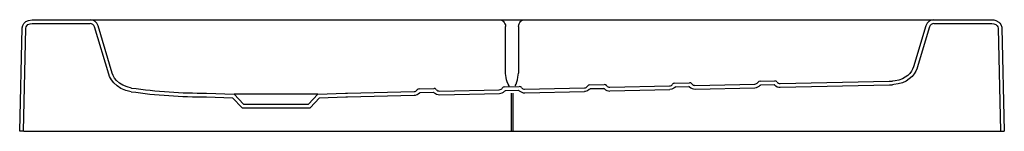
# Model space of a CAD drawing. Header units: millimetres. Extents: x 1482.37 to 1483.43, y 1517.69 to 1517.81.
import ezdxf

# ---------------------------------------------------------------- set-up
doc = ezdxf.new("R2010")
doc.units = ezdxf.units.MM
doc.layers.add('SANINDUSA', color=3, linetype='Continuous')

msp = doc.modelspace()

# ---------------------------------------------------------------- linework, layer by layer
at = {"layer": 'SANINDUSA'}
for p, q in [((1482.3835, 1517.8114), (1482.4461, 1517.8114)), ((1482.3835, 1517.8074), (1482.4461, 1517.8074)), ((1482.4461, 1517.8114), (1482.4516, 1517.8114)), ((1482.4516, 1517.8114), (1482.8881, 1517.8114)), ((1482.8881, 1517.8114), (1482.9144, 1517.8114)), ((1482.9144, 1517.8114), (1483.351, 1517.8114)), ((1483.351, 1517.8114), (1483.3565, 1517.8114)), ((1483.3565, 1517.8114), (1483.4191, 1517.8114)), ((1483.3565, 1517.8074), (1483.4191, 1517.8074)), ((1482.3701, 1517.6914), (1482.3728, 1517.8026)), ((1482.3741, 1517.6914), (1482.3768, 1517.8025)), ((1482.4662, 1517.7528), (1482.4508, 1517.8039)), ((1482.47, 1517.7539), (1482.4547, 1517.805)), ((1482.8944, 1517.7539), (1482.8944, 1517.8043)), ((1482.9082, 1517.8043), (1482.9082, 1517.7539)), ((1483.3479, 1517.805), (1483.3346, 1517.7607)), ((1483.3517, 1517.8039), (1483.3384, 1517.7596)), ((1483.4258, 1517.8025), (1483.4285, 1517.6914)), ((1483.4298, 1517.8026), (1483.4325, 1517.6914)), ((1483.3346, 1517.7607), (1483.3345, 1517.7607)), ((1483.3384, 1517.7596), (1483.3384, 1517.7595)), ((1483.0771, 1517.7433), (1483.0928, 1517.7437)), ((1483.169, 1517.7454), (1483.1848, 1517.7457)), ((1483.1906, 1517.7428), (1483.3082, 1517.7454)), ((1483.3082, 1517.7454), (1483.3117, 1517.7455)), ((1482.4902, 1517.734), (1482.4902, 1517.734)), ((1482.5717, 1517.7325), (1482.6015, 1517.7314)), ((1482.6919, 1517.7314), (1482.7217, 1517.7325)), ((1482.7217, 1517.7325), (1482.7236, 1517.7325)), ((1482.7236, 1517.7325), (1482.7957, 1517.7341)), ((1482.8013, 1517.7372), (1482.8014, 1517.7372)), ((1482.8014, 1517.7372), (1482.8171, 1517.7376)), ((1482.8022, 1517.7333), (1482.8014, 1517.7326)), ((1482.8022, 1517.7333), (1482.8165, 1517.7336)), ((1482.8173, 1517.7329), (1482.8165, 1517.7336)), ((1482.8171, 1517.7376), (1482.8172, 1517.7376)), ((1482.823, 1517.7347), (1482.8876, 1517.7361)), ((1482.8933, 1517.7393), (1482.909, 1517.7396)), ((1482.8933, 1517.7393), (1482.8933, 1517.7393)), ((1482.8941, 1517.7353), (1482.8934, 1517.7347)), ((1482.8941, 1517.7353), (1482.9084, 1517.7356)), ((1482.9004, 1517.7324), (1482.9004, 1517.6914)), ((1482.9022, 1517.7325), (1482.9022, 1517.6914)), ((1482.9091, 1517.735), (1482.9084, 1517.7356)), ((1482.909, 1517.7396), (1482.9091, 1517.7396)), ((1482.9149, 1517.7367), (1482.9795, 1517.7382)), ((1482.915, 1517.7327), (1482.9796, 1517.7342)), ((1482.9852, 1517.7413), (1483.0009, 1517.7416)), ((1482.986, 1517.7373), (1482.9853, 1517.7367)), ((1482.986, 1517.7373), (1483.0003, 1517.7376)), ((1483.001, 1517.7371), (1483.0003, 1517.7376)), ((1483.0068, 1517.7388), (1483.0714, 1517.7402)), ((1483.0069, 1517.7348), (1483.0715, 1517.7362)), ((1483.0779, 1517.7393), (1483.0772, 1517.7388)), ((1483.0779, 1517.7393), (1483.0922, 1517.7397)), ((1483.0929, 1517.7391), (1483.0922, 1517.7397)), ((1483.0987, 1517.7408), (1483.1633, 1517.7422)), ((1483.0988, 1517.7368), (1483.1634, 1517.7382)), ((1483.1698, 1517.7414), (1483.1691, 1517.7408)), ((1483.1698, 1517.7414), (1483.1842, 1517.7417)), ((1483.1848, 1517.7412), (1483.1842, 1517.7417)), ((1483.1907, 1517.7388), (1483.3087, 1517.7414)), ((1483.3087, 1517.7414), (1483.3116, 1517.7415)), ((1482.5716, 1517.7285), (1482.5997, 1517.7275)), ((1482.5997, 1517.7275), (1482.61, 1517.7165)), ((1482.6015, 1517.7314), (1482.6117, 1517.7205)), ((1482.6919, 1517.7314), (1482.6015, 1517.7314)), ((1482.6817, 1517.7205), (1482.6919, 1517.7314)), ((1482.6835, 1517.7165), (1482.6937, 1517.7275)), ((1482.6937, 1517.7275), (1482.7219, 1517.7285)), ((1482.7218, 1517.7285), (1482.7237, 1517.7285)), ((1482.7237, 1517.7285), (1482.7958, 1517.7301)), ((1482.8231, 1517.7307), (1482.8877, 1517.7321)), ((1482.61, 1517.7165), (1482.6835, 1517.7165)), ((1482.6117, 1517.7205), (1482.6817, 1517.7205)), ((1482.3741, 1517.6914), (1482.3701, 1517.6914)), ((1482.3744, 1517.6914), (1482.3741, 1517.6914)), ((1482.3744, 1517.6914), (1483.4282, 1517.6914)), ((1483.4282, 1517.6914), (1483.4285, 1517.6914)), ((1483.4285, 1517.6914), (1483.4325, 1517.6914))]:
    msp.add_line(p, q, dxfattribs=at)
at = {"layer": 'SANINDUSA', "flags": 128}
for points in [[(1482.3728, 1517.8026), (1482.3733, 1517.8052), (1482.3746, 1517.8075), (1482.3767, 1517.8094), (1482.3796, 1517.8108), (1482.3834, 1517.8114)], [(1482.3768, 1517.8025), (1482.377, 1517.8037), (1482.3777, 1517.8049), (1482.379, 1517.8062), (1482.3812, 1517.8071), (1482.3834, 1517.8074)], [(1482.8881, 1517.8114), (1482.8892, 1517.8113), (1482.8903, 1517.8109), (1482.8913, 1517.8103), (1482.8921, 1517.8094), (1482.8929, 1517.8084), (1482.8936, 1517.8071), (1482.8941, 1517.8058), (1482.8944, 1517.8043)], [(1482.9082, 1517.8043), (1482.9085, 1517.8058), (1482.909, 1517.8071), (1482.9096, 1517.8084), (1482.9104, 1517.8094), (1482.9113, 1517.8103), (1482.9123, 1517.8109), (1482.9133, 1517.8113), (1482.9144, 1517.8114)], [(1483.4191, 1517.8114), (1483.4213, 1517.8113), (1483.4234, 1517.8107), (1483.4265, 1517.809), (1483.4278, 1517.8077), (1483.4288, 1517.8062), (1483.4297, 1517.8033), (1483.4298, 1517.8026)], [(1483.4191, 1517.8074), (1483.4211, 1517.8072), (1483.4235, 1517.8062), (1483.4248, 1517.805), (1483.4255, 1517.8038), (1483.4258, 1517.8025)], [(1482.4908, 1517.7379), (1482.4859, 1517.7391), (1482.4812, 1517.7411), (1482.4777, 1517.7433), (1482.4746, 1517.7461), (1482.4725, 1517.7487), (1482.4709, 1517.7516), (1482.47, 1517.7539)], [(1482.8983, 1517.7401), (1482.8981, 1517.7403), (1482.8971, 1517.7421), (1482.8961, 1517.7446), (1482.8955, 1517.7468), (1482.8949, 1517.7494), (1482.8944, 1517.7537)], [(1482.9046, 1517.7402), (1482.9046, 1517.7403), (1482.9057, 1517.7422), (1482.9066, 1517.7446), (1482.9072, 1517.7469), (1482.9077, 1517.7495), (1482.9082, 1517.7538)], [(1483.3345, 1517.7607), (1483.3336, 1517.7583), (1483.3324, 1517.7561), (1483.3306, 1517.7536), (1483.3284, 1517.7515), (1483.3256, 1517.7495), (1483.3225, 1517.7479), (1483.3187, 1517.7465), (1483.3147, 1517.7457), (1483.3117, 1517.7455)], [(1483.3384, 1517.7595), (1483.3371, 1517.7562), (1483.3353, 1517.7531), (1483.3329, 1517.7502), (1483.33, 1517.7477), (1483.3265, 1517.7454), (1483.3228, 1517.7437), (1483.3181, 1517.7423), (1483.3133, 1517.7416), (1483.3118, 1517.7415)], [(1482.4902, 1517.734), (1482.4846, 1517.7353), (1482.4792, 1517.7376), (1482.4752, 1517.7402), (1482.4716, 1517.7434), (1482.4691, 1517.7466), (1482.4671, 1517.7502), (1482.4662, 1517.7528)], [(1482.9853, 1517.7367), (1482.9853, 1517.7367), (1482.9853, 1517.7367), (1482.9852, 1517.7366), (1482.9847, 1517.7362), (1482.9826, 1517.7348), (1482.9801, 1517.7342), (1482.9796, 1517.7342)], [(1483.0772, 1517.7388), (1483.0772, 1517.7388), (1483.0772, 1517.7387), (1483.077, 1517.7385), (1483.076, 1517.7377), (1483.0738, 1517.7366), (1483.0715, 1517.7362)]]:
    msp.add_lwpolyline(points, dxfattribs=at)
at = {"layer": 'SANINDUSA'}
for centre, radius, start, end in [((1482.4461, 1517.8024), 0.009, 16.7308, 90), ((1482.4461, 1517.8024), 0.005, 16.7308, 90), ((1483.3565, 1517.8024), 0.009, 90, 163.2692), ((1483.3565, 1517.8024), 0.005, 90, 163.2692), ((1483.0771, 1517.7403), 0.00301, 90.8978, 146.3604), ((1483.0929, 1517.7407), 0.003, 36.1539, 91.6507), ((1483.1632, 1517.7462), 0.004, 271.2656, 326.4101), ((1483.169, 1517.7424), 0.003, 91.0868, 146.3882), ((1483.1848, 1517.7427), 0.003, 36.1338, 91.4531), ((1483.1905, 1517.7468), 0.004, 216.1205, 271.265), ((1482.5683, 1518.2826), 0.5541, 261.906, 270.3497), ((1482.5683, 1518.2829), 0.5504, 261.9111, 270.3579), ((1482.7956, 1517.7381), 0.004, 271.2714, 326.3814), ((1482.795, 1517.7396), 0.00951, 274.4874, 312.7875), ((1482.8014, 1517.7342), 0.00301, 91.5903, 146.2775), ((1482.8172, 1517.7346), 0.00301, 36.2123, 90.9821), ((1482.8232, 1517.7396), 0.00892, 228.391, 269.2904), ((1482.8229, 1517.7387), 0.004, 216.1508, 271.2609), ((1482.8875, 1517.7401), 0.004, 271.2692, 326.3908), ((1482.8869, 1517.7415), 0.00942, 274.3751, 313.2997), ((1482.8933, 1517.7363), 0.00301, 91.1776, 146.3016), ((1482.9091, 1517.7366), 0.00301, 36.1948, 91.3904), ((1482.9151, 1517.7418), 0.00907, 228.416, 268.8384), ((1482.9148, 1517.7407), 0.004, 216.1397, 271.2604), ((1482.9794, 1517.7422), 0.004, 271.2685, 326.3987), ((1482.9852, 1517.7383), 0.00301, 90.754, 146.3242), ((1483.001, 1517.7386), 0.00301, 36.1798, 91.8064), ((1483.007, 1517.7437), 0.00897, 227.8394, 269.0105), ((1483.0067, 1517.7428), 0.004, 216.132, 271.2619), ((1483.0713, 1517.7442), 0.004, 271.2672, 326.4054), ((1483.0989, 1517.7457), 0.00889, 227.3989, 269.1476), ((1483.0986, 1517.7448), 0.004, 216.1257, 271.2637), ((1483.1626, 1517.7476), 0.00937, 274.4795, 314.2077), ((1483.1908, 1517.7476), 0.00882, 227.0042, 269.2761), ((1483.3105, 1517.7904), 0.0489, 271.2683, 271.5614)]:
    msp.add_arc(centre, radius, start, end, dxfattribs=at)

doc.saveas('drawing.dxf')
